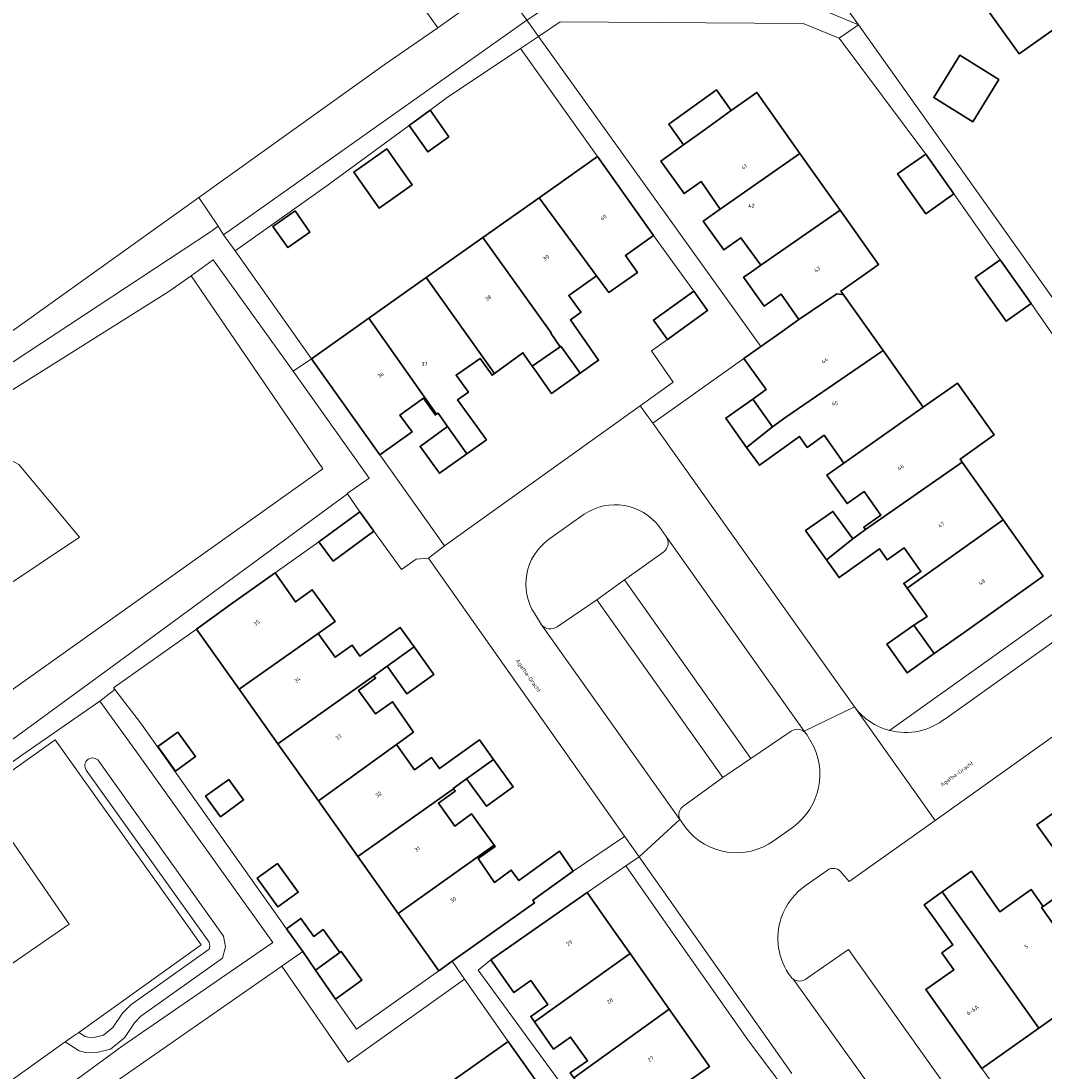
# Model space of a CAD drawing. Header units: metres. Extents: x 197700 to 204338, y 317132 to 325229.
# Tile 146 of 256: x 200096 to 200190, y 317986 to 318082. Entities that reach past the tile are written whole.
import ezdxf
from ezdxf.enums import TextEntityAlignment as Align

# ---------------------------------------------------------------- set-up
doc = ezdxf.new("R2010")
doc.units = ezdxf.units.M
for name, color, linetype, lineweight in [('B-WE-GR-BEPLANTING_CULTUUR_BOSPLANTSOEN-GV', 90, 'Continuous', 18), ('B-WE-GR-BEPLANTING_CULTUUR_HEESTERS-GV', 90, 'Continuous', 18), ('B-WE-GR-BEPLANTING_CULTUUR_VASTE PLANTENVAK-GV', 90, 'Continuous', 18), ('B-WE-IE-TERREINAFSCHEIDING_KUNSTMATIG_HEKWERK-G', 20, 'IE-TERREINAFSCHEIDING-KUNSTMATIG', 18), ('B-WE-IE-TERREINAFSCHEIDING_KUNSTMATIG_MUUR-G', 90, 'IE-TERREINAFSCHEIDING-KUNSTMATIG-DICHT', 18), ('B-WE-OG-BEBOUWING-GV', 7, 'Continuous', 35), ('B-WE-OG-BEBOUWING-T18', 10, 'Continuous', 18), ('B-WE-OG-TERREIN_CULTUURSCHEIDING-GV', 7, 'Continuous', 18), ('B-WE-OG-TERREIN_ERF-GV', 7, 'Continuous', 18), ('B-WE-OG-TERREIN_ONBEGROEID-GV', 7, 'Continuous', 18), ('B-WE-OG-TOPOGRAFIE-T18', 10, 'Continuous', 18), ('B-WE-OG-WATER_GREPPEL-GV', 160, 'Continuous', 18), ('B-WE-VH-ONVERHARD-GV', 252, 'Continuous', 18), ('B-WE-VH-VERHARDING_BETONSTRAATSTEEN-GV', 252, 'Continuous', 18), ('B-WE-VH-VERHARDING_OPEN-GV', 252, 'Continuous', 18), ('B-WE-VH-VERHARDING_TEGEL-GV', 252, 'Continuous', 18)]:
    doc.layers.add(name, color=color, linetype=linetype, lineweight=lineweight)
doc.styles.add('NLCS-ISO-M200-T18', font='NLCS-ISO.ttf', dxfattribs={"height": 0.36})
doc.linetypes.add('IE-TERREINAFSCHEIDING-KUNSTMATIG', pattern='A,4,[82,NLCS.SHX,S=0.75,R=90,X=0,Y=0],4,-2', length=10)
doc.linetypes.add('IE-TERREINAFSCHEIDING-KUNSTMATIG-DICHT', pattern='A,8,-1,[82,NLCS.SHX,S=0.75,R=90,X=0,Y=0],-1', length=10)

msp = doc.modelspace()

# ---------------------------------------------------------------- linework, layer by layer
at = {"layer": 'B-WE-GR-BEPLANTING_CULTUUR_BOSPLANTSOEN-GV'}
msp.add_lwpolyline([(200121.083, 318049.905), (200113.798, 318060.074), (200111.762, 318058.615), (200123.805, 318040.997), (200074.022, 318005.612), (200076.227, 318002.523), (200094.715, 318015.721), (200105.219, 318023.432), (200126.046, 318038.689), (200126.01, 318038.741), (200128.039, 318040.119)], close=True, dxfattribs=at)
at = {"layer": 'B-WE-GR-BEPLANTING_CULTUUR_HEESTERS-GV'}
for points in [[(200074.509, 318077.993), (200074.906, 318078.269), (200060.555, 318099.992), (200060.482, 318100.103), (200059.433, 318099.68), (200059.496, 318099.584), (200071.46, 318081.434), (200091.513, 318051.088), (200092.219, 318050.723), (200093.065, 318050.541), (200093.87, 318050.492), (200094.514, 318050.527), (200094.967, 318050.568), (200095.521, 318050.751), (200113.639, 318062.691), (200114.244, 318063.145), (200112.468, 318065.748), (200092.553, 318051.504)], [(200162.885, 318014.519), (200151.334, 318030.84), (200148.829, 318029.029), (200160.339, 318012.795)]]:
    msp.add_lwpolyline(points, close=True, dxfattribs=at)
for points in [[(200166.637, 317985.769), (200152.68, 318005.554), (200151.475, 318004.725), (200155.322, 317999.189), (200162.609, 317988.835)], [(200162.609, 317988.835), (200167.751, 317981.964)]]:
    msp.add_lwpolyline(points, dxfattribs=at)
at = {"layer": 'B-WE-GR-BEPLANTING_CULTUUR_VASTE PLANTENVAK-GV'}
for points in [[(200154.52, 318035.704, 0.400802), (200147.677, 318036.829)], [(200144.399, 318034.516, 0.39683), (200143.148, 318027.74)], [(200154.936, 318033.416, 0.401326), (200155.149, 318034.811)], [(200143.783, 318026.732, 0.403927), (200145.187, 318026.561)], [(200167.91, 318016.826, 0.378791), (200166.577, 318017.041)], [(200166.782, 318008.298, 0.383235), (200168.37, 318016.095)], [(200156.777, 318010.198, 0.421014), (200156.452, 318008.904)], [(200156.93, 318008.231, 0.40738), (200165.001, 318007.035)]]:
    msp.add_lwpolyline(points, format="xyb", dxfattribs=at)
for points in [[(200147.677, 318036.829), (200144.399, 318034.516)], [(200155.149, 318034.811), (200154.52, 318035.704)], [(200145.187, 318026.561), (200148.829, 318029.029), (200151.334, 318030.84), (200154.936, 318033.416)], [(200143.148, 318027.74), (200143.783, 318026.732)], [(200166.577, 318017.041), (200162.885, 318014.519), (200160.339, 318012.795), (200156.777, 318010.198)], [(200168.37, 318016.095), (200167.988, 318016.716), (200167.91, 318016.826)], [(200156.452, 318008.904), (200156.525, 318008.801), (200156.93, 318008.231)], [(200165.001, 318007.035), (200166.782, 318008.298)]]:
    msp.add_lwpolyline(points, dxfattribs=at)
at = {"layer": 'B-WE-IE-TERREINAFSCHEIDING_KUNSTMATIG_HEKWERK-G'}
for points in [[(200119.258, 318102.288), (200134.289, 318081.242)], [(200134.289, 318081.242), (200139.98, 318085.335)], [(200134.289, 318081.242), (200129.415, 318077.869)], [(200145.459, 318081.787), (200143.493, 318080.472)], [(200167.664, 318081.662), (200145.459, 318081.787)], [(200141.846, 318079.371), (200143.493, 318080.472)], [(200129.415, 318077.869), (200112.468, 318065.748)], [(200112.468, 318065.748), (200092.553, 318051.504)], [(200111.762, 318058.615), (200123.805, 318040.997)], [(200123.805, 318040.997), (200074.022, 318005.612)], [(200099.361, 318016.239), (200112.686, 317997.509)], [(200112.686, 317997.509), (200101.505, 317989.524)], [(200100.89, 317989.085), (200100.274, 317988.645)], [(200101.505, 317989.524), (200100.89, 317989.085)], [(200100.274, 317988.645), (200080.821, 317974.753)]]:
    msp.add_lwpolyline(points, dxfattribs=at)
at = {"layer": 'B-WE-IE-TERREINAFSCHEIDING_KUNSTMATIG_MUUR-G'}
msp.add_lwpolyline([(200183.975, 317986.221), (200186.317, 317982.936)], dxfattribs=at)
at = {"layer": 'B-WE-OG-BEBOUWING-GV'}
for points in [[(200192.277, 318082.353), (200196.356, 318085.245), (200188.272, 318096.644), (200184.193, 318093.752), (200179.253, 318090.25), (200179.331, 318090.141), (200182.254, 318086.057), (200187.386, 318078.885)], [(200185.546, 318076.547), (200181.981, 318078.752), (200179.586, 318074.878), (200183.151, 318072.673)], [(200158.733, 318071.997), (200161.096, 318073.691), (200159.742, 318075.581), (200155.392, 318072.463), (200156.747, 318070.573)], [(200167.374, 318069.783), (200163.423, 318075.359), (200161.096, 318073.691), (200158.733, 318071.997), (200156.747, 318070.573), (200154.669, 318069.084), (200156.791, 318066.123), (200158.335, 318067.23), (200160.093, 318064.697)], [(200135.317, 318071.294), (200133.59, 318073.744), (200131.682, 318072.341), (200133.383, 318069.927)], [(200129.637, 318070.199), (200126.629, 318068.073), (200128.947, 318064.793), (200131.955, 318066.919)], [(200171.042, 318064.607), (200167.374, 318069.783), (200160.093, 318064.697), (200158.538, 318063.611), (200160.418, 318060.973), (200160.937, 318061.343), (200161.965, 318062.075), (200163.787, 318059.567)], [(200178.857, 318069.729), (200176.283, 318067.911), (200178.852, 318064.276), (200181.425, 318066.094)], [(200144.799, 318066.613), (200143.568, 318065.743), (200148.799, 318058.611), (200149.735, 318057.335), (200149.928, 318057.072), (200152.527, 318058.902), (200151.433, 318060.456), (200154.011, 318062.304), (200148.871, 318069.515)], [(200145.467, 318052.133), (200145.533, 318052.179), (200147.299, 318049.717), (200148.987, 318050.9), (200146.408, 318054.575), (200147.379, 318055.285), (200147.223, 318055.498), (200146.258, 318056.819), (200148.799, 318058.611), (200143.568, 318065.743), (200138.415, 318062.101), (200144.659, 318053.398), (200144.606, 318053.361)], [(200121.261, 318064.53), (200119.246, 318063.106), (200120.605, 318061.183), (200122.62, 318062.607)], [(200167.278, 318054.604), (200170.739, 318056.971), (200171.189, 318056.897), (200171.284, 318056.964), (200171.113, 318057.206), (200173.87, 318059.16), (200174.557, 318059.647), (200171.042, 318064.607), (200163.787, 318059.567), (200162.722, 318058.827), (200162.217, 318058.476), (200164.092, 318055.841), (200165.64, 318056.942)], [(200138.415, 318062.101), (200133.248, 318058.45), (200139.488, 318049.689), (200142.068, 318051.583), (200142.928, 318050.354), (200145.467, 318052.133), (200144.606, 318053.361), (200144.659, 318053.398)], [(200185.658, 318060.056), (200183.379, 318058.446), (200186.193, 318054.464), (200188.472, 318056.074)], [(200135.199, 318044.84), (200136.958, 318042.361), (200138.735, 318043.622), (200136.111, 318047.271), (200137.096, 318047.991), (200135.976, 318049.525), (200138.168, 318051.048), (200139.263, 318049.524), (200139.488, 318049.689), (200133.248, 318058.45), (200128.005, 318054.744), (200134.193, 318045.965), (200134.326, 318046.06)], [(200155.268, 318052.799), (200158.941, 318055.446), (200157.672, 318057.207), (200153.999, 318054.559)], [(200166.083, 318045.69), (200174.957, 318051.785), (200171.284, 318056.964), (200171.189, 318056.897), (200170.739, 318056.971), (200167.278, 318054.604), (200165.733, 318053.514), (200163.811, 318052.158), (200162.256, 318051.06), (200164.284, 318048.223), (200163.068, 318047.354), (200164.859, 318044.824)], [(200128.997, 318042.265), (200131.945, 318044.353), (200130.838, 318045.897), (200132.983, 318047.435), (200134.09, 318045.891), (200134.193, 318045.965), (200128.005, 318054.744), (200126.839, 318053.92), (200122.766, 318051.021)], [(200147.299, 318049.717), (200145.533, 318052.179), (200145.467, 318052.133), (200142.928, 318050.354), (200143.19, 318049.979), (200144.667, 318047.872)], [(200164.859, 318044.824), (200162.498, 318042.941), (200163.664, 318041.311), (200167.332, 318043.935), (200168.042, 318042.943), (200169.587, 318044.049), (200171.387, 318041.486), (200178.632, 318046.601), (200174.957, 318051.785), (200166.083, 318045.69)], [(200173.359, 318035.428), (200182.182, 318041.595), (200181.986, 318041.871), (200185.097, 318044.078), (200181.743, 318048.808), (200178.632, 318046.601), (200171.387, 318041.486), (200169.837, 318040.392), (200171.686, 318037.802), (200173.232, 318038.906), (200174.741, 318036.758), (200173.194, 318035.654)], [(200162.498, 318042.941), (200164.859, 318044.824), (200163.068, 318047.354), (200160.593, 318045.603)], [(200136.958, 318042.361), (200135.199, 318044.84), (200132.68, 318043.034), (200134.443, 318040.576)], [(200172.184, 318034.577), (200169.795, 318032.67), (200170.943, 318031.053), (200174.621, 318033.663), (200175.327, 318032.669), (200176.877, 318033.768), (200178.41, 318031.607), (200176.855, 318030.518), (200177.167, 318030.077), (200185.919, 318036.324), (200182.182, 318041.595), (200173.359, 318035.428)], [(200128.471, 318035.285), (200127.187, 318037.047), (200123.447, 318034.322), (200124.73, 318032.56)], [(200169.795, 318032.67), (200172.184, 318034.577), (200170.382, 318037.095), (200167.886, 318035.36)], [(200185.919, 318036.324), (200177.167, 318030.077), (200178.98, 318027.513), (200177.765, 318026.719), (200179.619, 318024.108), (200182.36, 318026.044), (200189.577, 318031.187)], [(200112.275, 318026.356), (200116.172, 318020.854), (200123.376, 318025.932), (200124.919, 318027.039), (200122.839, 318029.939), (200121.296, 318028.832), (200119.438, 318031.492), (200115.375, 318028.579)], [(200129.665, 318022.962), (200132.13, 318024.723), (200130.851, 318026.507), (200127.186, 318023.879), (200126.464, 318024.886), (200124.92, 318023.779), (200123.376, 318025.932), (200116.172, 318020.854), (200119.701, 318015.872), (200128.446, 318022.088)], [(200179.619, 318024.108), (200177.765, 318026.719), (200175.294, 318024.964), (200177.149, 318022.353)], [(200129.665, 318022.962), (200131.471, 318020.443), (200133.933, 318022.209), (200132.13, 318024.723)], [(200132.085, 318016.922), (200130.169, 318019.719), (200128.625, 318018.612), (200127.07, 318020.745), (200128.615, 318021.853), (200128.446, 318022.088), (200119.701, 318015.872), (200123.397, 318010.653), (200130.54, 318015.807)], [(200110.55, 318016.936), (200108.724, 318015.612), (200110.336, 318013.386), (200112.163, 318014.709)], [(200135.733, 318011.769), (200135.716, 318011.792), (200136.93, 318012.674), (200139.4, 318014.441), (200138.119, 318016.232), (200134.451, 318013.608), (200133.73, 318014.616), (200132.184, 318013.511), (200130.54, 318015.807), (200123.397, 318010.653), (200126.987, 318005.585)], [(200139.4, 318014.441), (200136.93, 318012.674), (200138.751, 318010.165), (200141.192, 318011.937)], [(200115.219, 318012.617), (200113.096, 318011.079), (200114.447, 318009.215), (200116.57, 318010.753)], [(200130.672, 318000.383), (200139.447, 318006.611), (200137.39, 318009.468), (200135.848, 318008.358), (200134.349, 318010.441), (200135.887, 318011.558), (200135.733, 318011.769), (200126.987, 318005.585), (200128.918, 318002.858)], [(200189.577, 318001.022), (200189.441, 318000.926), (200194.552, 317993.713), (200199.493, 317997.213), (200193.393, 318006.087), (200192.519, 318007.303), (200190.675, 318009.67), (200188.99, 318008.468), (200191.607, 318004.807), (200190.596, 318004.104), (200191.679, 318002.543)], [(200146.65, 318004.23), (200145.407, 318006.056), (200141.711, 318003.387), (200141.001, 318004.345), (200139.474, 318003.215), (200137.987, 318005.387), (200139.529, 318006.497), (200139.447, 318006.611), (200130.672, 318000.383), (200131.492, 317999.225), (200134.387, 317995.149), (200135.602, 317996.012), (200143.141, 318001.366), (200142.986, 318001.591)], [(200119.659, 318004.936), (200117.81, 318003.596), (200119.705, 318000.979), (200121.555, 318002.32)], [(200194.552, 317993.713), (200189.441, 318000.926), (200189.577, 318001.022), (200188.476, 318002.571), (200185.608, 318000.533), (200183.026, 318004.242), (200180.364, 318002.348), (200189.178, 317989.906)], [(200143.121, 317990.488), (200151.862, 317996.722), (200150.355, 317998.862), (200147.942, 318002.293), (200139.146, 317996.146), (200141.246, 317993.153), (200142.801, 317994.244), (200144.336, 317992.063), (200142.781, 317990.972)], [(200183.975, 317986.221), (200189.178, 317989.906), (200180.364, 318002.348), (200178.724, 318001.181), (200179.564, 318000), (200181.343, 317997.503), (200180.334, 317996.79), (200181.43, 317995.238), (200178.852, 317993.434)], [(200125.352, 317996.827), (200123.844, 317998.908), (200122.988, 317998.288), (200121.794, 317999.935), (200120.49, 317998.985), (200121.971, 317996.899), (200123.136, 317995.213)], [(200123.136, 317995.213), (200124.971, 317992.558), (200127.367, 317994.301), (200125.474, 317996.915), (200125.352, 317996.827)], [(200151.862, 317996.722), (200143.121, 317990.488), (200144.866, 317988.003), (200146.421, 317989.094), (200147.955, 317986.913), (200146.4, 317985.822), (200146.713, 317985.376), (200155.442, 317991.636)], [(200146.713, 317985.376), (200148.494, 317982.838), (200150.049, 317983.93), (200151.883, 317981.361), (200152.605, 317981.864), (200155.155, 317978.205), (200158.092, 317980.252), (200155.542, 317983.911), (200159.123, 317986.407), (200155.442, 317991.636)], [(200149.58, 317976.198), (200140.727, 317988.694), (200135.319, 317984.862), (200141.481, 317976.076), (200144.18, 317977.98), (200145.852, 317975.587), (200145.982, 317975.657), (200146.957, 317974.324)]]:
    msp.add_lwpolyline(points, close=True, dxfattribs=at)
at = {"layer": 'B-WE-OG-TERREIN_CULTUURSCHEIDING-GV'}
for points in [[(200057.205, 318098.701), (200057.162, 318098.765), (200056.27, 318098.406), (200056.305, 318098.354), (200068.5, 318080.18), (200069.788, 318078.28), (200062.936, 318073.463), (200047.831, 318095.513), (200047.659, 318095.879), (200046.776, 318096.457), (200028.657, 318089.155), (200018.481, 318085.082), (200018.568, 318084.953), (200031.221, 318066.294), (200058.769, 318026.32), (200061.776, 318021.871), (200061.734, 318021.842), (200074.022, 318005.612), (200123.805, 318040.997), (200111.762, 318058.615), (200109.733, 318057.162), (200092.32, 318046.245), (200075.82, 318070.688), (200069.114, 318080.701)], [(200172.712, 318081.529), (200168.923, 318086.881), (200167.397, 318085.871), (200169.277, 318082.955)], [(200139.98, 318085.335), (200134.289, 318081.242), (200129.415, 318077.869), (200112.468, 318065.748), (200114.244, 318063.145), (200114.739, 318062.364), (200142.431, 318081.942)], [(200085.263, 318037.419), (200090.353, 318040.657), (200094.113, 318042.399), (200096.038, 318041.384), (200101.57, 318034.755), (200090.594, 318027.415), (200089.675, 318027.309), (200085.003, 318036.956)], [(200070.519, 317976.897), (200071.713, 317975.094), (200074.96, 317972.073), (200077.642, 317967.907), (200105.488, 317988.271), (200119.244, 317997.736), (200106.772, 318015.131), (200103.448, 318019.773), (200096.404, 318014.892), (200067.216, 317994.075), (200063.71, 317986.311), (200068.601, 317979.793)], [(200112.686, 317997.509), (200099.361, 318016.239), (200092.423, 318011.302), (200100.63, 317999.417), (200082.714, 317987.045), (200074.681, 317998.678), (200067.791, 317993.776), (200080.821, 317974.753), (200100.274, 317988.645), (200100.89, 317989.085), (200101.505, 317989.524)], [(200092.423, 318011.302), (200074.681, 317998.678), (200082.714, 317987.045), (200100.63, 317999.417)]]:
    msp.add_lwpolyline(points, close=True, dxfattribs=at)
for points in [[(200103.339, 318014.293), (200114.743, 317998.31), (200114.92, 317997.327), (200114.64, 317996.284), (200107.18, 317990.989), (200106.607, 317990.384), (200105.674, 317989.022), (200104.415, 317987.982), (200103.026, 317987.652), (200102.126, 317987.684), (200101.537, 317987.848), (200100.274, 317988.645), (200080.821, 317974.753), (200067.791, 317993.776), (200074.681, 317998.678), (200092.423, 318011.302), (200099.361, 318016.239), (200112.686, 317997.509), (200101.505, 317989.524)], [(200101.505, 317989.524), (200102.111, 317989.142), (200102.342, 317989.078), (200102.888, 317989.058), (200103.775, 317989.268), (200104.63, 317989.976), (200105.515, 317991.266), (200106.258, 317992.051), (200113.418, 317997.134), (200113.486, 317997.387), (200113.421, 317997.754), (200102.199, 318013.479)]]:
    msp.add_lwpolyline(points, dxfattribs=at)
msp.add_lwpolyline([(200102.199, 318013.479, -0.998838), (200103.339, 318014.293)], format="xyb", dxfattribs=at)
at = {"layer": 'B-WE-OG-TERREIN_ERF-GV'}
for points in [[(200074.906, 318078.269), (200074.509, 318077.993), (200092.553, 318051.504), (200112.468, 318065.748), (200129.415, 318077.869), (200134.289, 318081.242), (200119.258, 318102.288), (200119.257, 318102.289), (200115.893, 318106.944), (200115.084, 318106.352), (200111.062, 318103.407), (200102.503, 318115.35), (200096.447, 318123.388), (200096.332, 318123.54), (200067.306, 318102.85), (200060.482, 318100.103), (200060.555, 318099.992)], [(200184.193, 318093.752), (200188.272, 318096.644), (200196.356, 318085.245), (200192.277, 318082.353), (200187.386, 318078.885), (200182.254, 318086.057), (200179.331, 318090.141), (200179.253, 318090.25)], [(200133.248, 318058.45), (200138.415, 318062.101), (200143.568, 318065.743), (200144.799, 318066.613), (200148.871, 318069.515), (200141.846, 318079.371), (200136.44, 318075.755), (200135.188, 318074.918), (200133.59, 318073.744), (200135.317, 318071.294), (200133.383, 318069.927), (200131.682, 318072.341), (200124.284, 318066.904), (200119.867, 318063.772), (200115.786, 318060.884), (200122.766, 318051.021), (200126.839, 318053.92), (200128.005, 318054.744)], [(200185.546, 318076.547), (200183.151, 318072.673), (200179.586, 318074.878), (200181.981, 318078.752)], [(200129.637, 318070.199), (200131.955, 318066.919), (200128.947, 318064.793), (200126.629, 318068.073)], [(200121.261, 318064.53), (200122.62, 318062.607), (200120.605, 318061.183), (200119.246, 318063.106)], [(200135.199, 318044.84), (200134.326, 318046.06), (200134.193, 318045.965), (200134.09, 318045.891), (200132.983, 318047.435), (200130.838, 318045.897), (200131.945, 318044.353), (200128.997, 318042.265), (200134.915, 318033.951), (200152.793, 318046.744), (200155.778, 318048.91), (200153.828, 318051.754), (200155.268, 318052.799), (200153.999, 318054.559), (200157.672, 318057.207), (200154.011, 318062.304), (200151.433, 318060.456), (200152.527, 318058.902), (200149.928, 318057.072), (200149.735, 318057.335), (200148.799, 318058.611), (200146.258, 318056.819), (200147.223, 318055.498), (200147.379, 318055.285), (200146.408, 318054.575), (200148.987, 318050.9), (200147.299, 318049.717), (200144.667, 318047.872), (200143.19, 318049.979), (200142.928, 318050.354), (200142.068, 318051.583), (200139.488, 318049.689), (200139.263, 318049.524), (200138.168, 318051.048), (200135.976, 318049.525), (200137.096, 318047.991), (200136.111, 318047.271), (200138.735, 318043.622), (200136.958, 318042.361), (200134.443, 318040.576), (200132.68, 318043.034)], [(200136.93, 318012.674), (200135.716, 318011.792), (200135.733, 318011.769), (200135.887, 318011.558), (200134.349, 318010.441), (200135.848, 318008.358), (200137.39, 318009.468), (200139.447, 318006.611), (200139.529, 318006.497), (200137.987, 318005.387), (200139.474, 318003.215), (200141.001, 318004.345), (200141.711, 318003.387), (200145.407, 318006.056), (200146.65, 318004.23), (200151.242, 318007.356), (200151.355, 318007.433), (200133.448, 318032.819), (200132.33, 318032.733), (200130.988, 318031.777), (200130.22, 318032.847), (200128.471, 318035.285), (200124.73, 318032.56), (200123.447, 318034.322), (200119.438, 318031.492), (200121.296, 318028.832), (200122.839, 318029.939), (200124.919, 318027.039), (200123.376, 318025.932), (200124.92, 318023.779), (200126.464, 318024.886), (200127.186, 318023.879), (200130.851, 318026.507), (200132.13, 318024.723), (200133.933, 318022.209), (200131.471, 318020.443), (200129.665, 318022.962), (200128.446, 318022.088), (200128.615, 318021.853), (200127.07, 318020.745), (200128.625, 318018.612), (200130.169, 318019.719), (200132.085, 318016.922), (200130.54, 318015.807), (200132.184, 318013.511), (200133.73, 318014.616), (200134.451, 318013.608), (200138.119, 318016.232), (200139.4, 318014.441), (200141.192, 318011.937), (200138.751, 318010.165)], [(200126.987, 318005.585), (200123.397, 318010.653), (200119.701, 318015.872), (200116.172, 318020.854), (200112.275, 318026.356), (200104.689, 318020.976), (200104.81, 318020.818), (200107.141, 318017.779), (200120.49, 317998.985), (200121.794, 317999.935), (200122.988, 317998.288), (200123.844, 317998.908), (200125.352, 317996.827), (200125.474, 317996.915), (200127.367, 317994.301), (200124.971, 317992.558), (200126.87, 317989.81), (200134.387, 317995.149), (200131.492, 317999.225), (200130.672, 318000.383), (200128.918, 318002.858)], [(200110.55, 318016.936), (200112.163, 318014.709), (200110.336, 318013.386), (200108.724, 318015.612)], [(200115.219, 318012.617), (200116.57, 318010.753), (200114.447, 318009.215), (200113.096, 318011.079)], [(200119.659, 318004.936), (200121.555, 318002.32), (200119.705, 318000.979), (200117.81, 318003.596)], [(200123.137, 317979.831), (200128.59, 317983.689), (200130.377, 317981.36), (200135.319, 317984.862), (200140.727, 317988.694), (200138.965, 317991.21), (200136.749, 317994.374), (200126.103, 317986.812), (200120.053, 317995.566), (200104.642, 317984.857), (200113.022, 317972.667), (200116.794, 317975.343), (200118.038, 317976.223)]]:
    msp.add_lwpolyline(points, close=True, dxfattribs=at)
for points in [[(200119.258, 318102.288), (200134.289, 318081.242), (200139.98, 318085.335)], [(200168.923, 318086.881), (200172.712, 318081.529), (200204.064, 318037.422), (200222.901, 318050.841), (200224.264, 318052.81), (200224.007, 318055.635), (200218.91, 318062.948), (200213.975, 318070.371), (200213.764, 318070.25), (200205.977, 318081.563), (200198.102, 318092.814)], [(200191.638, 318051.522), (200188.472, 318056.074), (200186.193, 318054.464), (200183.379, 318058.446), (200185.658, 318060.056), (200181.425, 318066.094), (200178.852, 318064.276), (200176.283, 318067.911), (200178.857, 318069.729), (200170.962, 318080.307), (200167.664, 318081.662), (200145.459, 318081.787), (200143.493, 318080.472), (200163.811, 318052.158), (200165.733, 318053.514), (200167.278, 318054.604), (200165.64, 318056.942), (200164.092, 318055.841), (200162.217, 318058.476), (200162.722, 318058.827), (200163.787, 318059.567), (200161.965, 318062.075), (200160.937, 318061.343), (200160.418, 318060.973), (200158.538, 318063.611), (200160.093, 318064.697), (200158.335, 318067.23), (200156.791, 318066.123), (200154.669, 318069.084), (200156.747, 318070.573), (200155.392, 318072.463), (200159.742, 318075.581), (200161.096, 318073.691), (200163.423, 318075.359), (200167.374, 318069.783)], [(200167.374, 318069.783), (200171.042, 318064.607), (200174.557, 318059.647), (200173.87, 318059.16), (200171.113, 318057.206), (200171.284, 318056.964), (200174.957, 318051.785), (200178.632, 318046.601), (200181.743, 318048.808), (200185.097, 318044.078), (200181.986, 318041.871), (200182.182, 318041.595), (200185.919, 318036.324), (200189.577, 318031.187), (200182.36, 318026.044), (200179.619, 318024.108), (200177.149, 318022.353), (200175.294, 318024.964), (200177.765, 318026.719), (200178.98, 318027.513), (200177.167, 318030.077), (200176.855, 318030.518), (200178.41, 318031.607), (200176.877, 318033.768), (200175.327, 318032.669), (200174.621, 318033.663), (200170.943, 318031.053), (200169.795, 318032.67), (200167.886, 318035.36), (200170.382, 318037.095), (200172.184, 318034.577), (200173.359, 318035.428), (200173.194, 318035.654), (200174.741, 318036.758), (200173.232, 318038.906), (200171.686, 318037.802), (200169.837, 318040.392), (200171.387, 318041.486), (200169.587, 318044.049), (200168.042, 318042.943), (200167.332, 318043.935), (200163.664, 318041.311), (200162.498, 318042.941), (200160.593, 318045.603), (200163.068, 318047.354), (200164.284, 318048.223), (200162.256, 318051.06), (200153.943, 318045.16), (200172.346, 318019.243)], [(200175.541, 318017.102), (200202.371, 318036.216)], [(200167.924, 317994.42), (200171.805, 317997.09), (200182.749, 317981.679), (200188.605, 317973.288), (200192.957, 317967.291), (200201.017, 317973.229), (200205.006, 317976.168), (200204.514, 317976.813), (200225.92, 317993.069), (200222.101, 317999.125), (200215.536, 318008.578), (200215.611, 318008.836), (200209.722, 318020.168), (200204.948, 318026.756)], [(200204.948, 318026.756), (200203.075, 318025.505), (200179.722, 318008.883), (200171.875, 318003.297), (200171.229, 318004.037)], [(200191.607, 318004.807), (200188.99, 318008.468), (200190.675, 318009.67)], [(200167.751, 317981.964), (200162.609, 317988.835), (200155.322, 317999.189), (200151.475, 318004.725), (200147.942, 318002.293), (200150.355, 317998.862), (200151.862, 317996.722), (200155.442, 317991.636), (200159.123, 317986.407), (200155.542, 317983.911)], [(200169.841, 318004.316), (200167.943, 318002.967)], [(200194.552, 317993.713), (200189.178, 317989.906), (200183.975, 317986.221), (200178.852, 317993.434), (200181.43, 317995.238), (200180.334, 317996.79), (200181.343, 317997.503), (200179.564, 318000), (200178.724, 318001.181), (200180.364, 318002.348), (200183.026, 318004.242), (200185.608, 318000.533), (200188.476, 318002.571), (200189.577, 318001.022), (200191.679, 318002.543)], [(200146.4, 317985.822), (200147.955, 317986.913), (200146.421, 317989.094), (200144.866, 317988.003), (200143.121, 317990.488), (200142.781, 317990.972), (200144.336, 317992.063), (200142.801, 317994.244), (200141.246, 317993.153), (200139.146, 317996.146), (200137.994, 317995.213), (200152.183, 317975.797)]]:
    msp.add_lwpolyline(points, dxfattribs=at)
for points in [[(200172.346, 318019.243, 0.169827), (200175.541, 318017.102)], [(200171.229, 318004.037, 0.428452), (200169.841, 318004.316)], [(200167.943, 318002.967, 0.16431), (200165.669, 318000)], [(200165.669, 318000, 0.246825), (200166.504, 317994.64)], [(200166.504, 317994.64, 0.109143), (200166.791, 317994.359)], [(200166.791, 317994.359, 0.259402), (200167.736, 317994.302)], [(200167.736, 317994.302, 0.060163), (200167.924, 317994.42)]]:
    msp.add_lwpolyline(points, format="xyb", dxfattribs=at)
at = {"layer": 'B-WE-OG-TERREIN_ONBEGROEID-GV'}
msp.add_lwpolyline([(200090.353, 318040.657), (200085.263, 318037.419), (200085.003, 318036.956), (200089.675, 318027.309), (200090.594, 318027.415), (200101.57, 318034.755), (200096.038, 318041.384), (200094.113, 318042.399)], close=True, dxfattribs=at)
at = {"layer": 'B-WE-OG-WATER_GREPPEL-GV'}
msp.add_lwpolyline([(200102.199, 318013.479), (200113.421, 317997.754), (200113.486, 317997.387), (200113.418, 317997.134), (200106.258, 317992.051), (200105.515, 317991.266), (200104.63, 317989.976), (200103.775, 317989.268), (200102.888, 317989.058), (200102.342, 317989.078), (200102.111, 317989.142), (200101.505, 317989.524), (200100.89, 317989.085), (200100.274, 317988.645), (200101.537, 317987.848), (200102.126, 317987.684), (200103.026, 317987.652), (200104.415, 317987.982), (200105.674, 317989.022), (200106.607, 317990.384), (200107.18, 317990.989), (200114.64, 317996.284), (200114.92, 317997.327), (200114.743, 317998.31), (200103.339, 318014.293)], dxfattribs=at)
msp.add_lwpolyline([(200103.339, 318014.293, 0.998838), (200102.199, 318013.479)], format="xyb", dxfattribs=at)
at = {"layer": 'B-WE-VH-ONVERHARD-GV'}
for points in [[(200167.664, 318081.662), (200170.962, 318080.307), (200172.712, 318081.529), (200169.277, 318082.955), (200167.397, 318085.871), (200166.195, 318085.083), (200166.449, 318084.697), (200167.248, 318083.477), (200144.913, 318083.603), (200142.431, 318081.942), (200143.493, 318080.472), (200145.459, 318081.787)], [(200141.846, 318079.371), (200143.493, 318080.472), (200142.431, 318081.942), (200114.739, 318062.364), (200115.786, 318060.884), (200119.867, 318063.772), (200124.284, 318066.904), (200131.682, 318072.341), (200133.59, 318073.744), (200135.188, 318074.918), (200136.44, 318075.755)]]:
    msp.add_lwpolyline(points, close=True, dxfattribs=at)
at = {"layer": 'B-WE-VH-VERHARDING_BETONSTRAATSTEEN-GV'}
msp.add_lwpolyline([(200134.915, 318033.951), (200128.997, 318042.265), (200122.766, 318051.021), (200121.083, 318049.905), (200128.039, 318040.119), (200126.01, 318038.741), (200126.046, 318038.689), (200127.187, 318037.047), (200128.471, 318035.285), (200130.22, 318032.847), (200130.988, 318031.777), (200132.33, 318032.733), (200133.448, 318032.819)], close=True, dxfattribs=at)
for points in [[(200224.266, 318049.247), (200180.677, 318018.196)], [(200154.52, 318035.704), (200155.149, 318034.811), (200167.764, 318017.032), (200172.346, 318019.243), (200153.943, 318045.16), (200152.793, 318046.744), (200134.915, 318033.951), (200133.448, 318032.819), (200151.355, 318007.433), (200152.679, 318005.556), (200156.409, 318008.964), (200143.783, 318026.732), (200143.148, 318027.74)], [(200144.399, 318034.516), (200147.677, 318036.829)], [(200167.91, 318016.826), (200167.764, 318017.032), (200155.149, 318034.811)], [(200154.936, 318033.416), (200151.334, 318030.84)], [(200151.334, 318030.84), (200162.885, 318014.519), (200166.577, 318017.041)], [(200160.339, 318012.795), (200148.829, 318029.029), (200145.187, 318026.561)], [(200143.783, 318026.732), (200156.409, 318008.964), (200156.452, 318008.904)], [(200172.346, 318019.243), (200179.722, 318008.883), (200203.075, 318025.505), (200202.573, 318026.311)], [(200171.229, 318004.037), (200171.875, 318003.297), (200179.722, 318008.883), (200172.346, 318019.243), (200167.764, 318017.032), (200167.91, 318016.826), (200167.988, 318016.716), (200168.37, 318016.095)], [(200156.777, 318010.198), (200160.339, 318012.795)], [(200156.93, 318008.231), (200156.525, 318008.801), (200156.452, 318008.904), (200156.409, 318008.964), (200152.679, 318005.556), (200152.68, 318005.554), (200166.637, 317985.769)], [(200166.782, 318008.298), (200165.001, 318007.035)], [(200167.943, 318002.967), (200169.841, 318004.316)], [(200178.195, 317978.426), (200182.749, 317981.679), (200171.805, 317997.09), (200167.924, 317994.42)], [(200161.804, 317976.17), (200162.071, 317975.793), (200166.242, 317969.889), (200178.195, 317978.426), (200166.791, 317994.359)], [(200166.791, 317994.359), (200178.195, 317978.426)]]:
    msp.add_lwpolyline(points, dxfattribs=at)
for points in [[(200147.677, 318036.829, -0.400802), (200154.52, 318035.704)], [(200143.148, 318027.74, -0.39683), (200144.399, 318034.516)], [(200155.149, 318034.811, -0.401326), (200154.936, 318033.416)], [(200145.187, 318026.561, -0.403927), (200143.783, 318026.732)], [(200175.541, 318017.102, -0.169827), (200172.346, 318019.243)], [(200180.677, 318018.196, -0.237092), (200175.541, 318017.102)], [(200166.577, 318017.041, -0.378791), (200167.91, 318016.826)], [(200168.37, 318016.095, -0.383235), (200166.782, 318008.298)], [(200156.452, 318008.904, -0.421014), (200156.777, 318010.198)], [(200165.001, 318007.035, -0.40738), (200156.93, 318008.231)], [(200169.841, 318004.316, -0.428452), (200171.229, 318004.037)], [(200165.669, 318000, -0.16431), (200167.943, 318002.967)], [(200166.504, 317994.64, -0.246825), (200165.669, 318000)], [(200166.791, 317994.359, -0.109143), (200166.504, 317994.64)], [(200167.736, 317994.302, -0.259402), (200166.791, 317994.359)], [(200167.924, 317994.42, -0.060163), (200167.736, 317994.302)]]:
    msp.add_lwpolyline(points, format="xyb", dxfattribs=at)
at = {"layer": 'B-WE-VH-VERHARDING_OPEN-GV'}
for points in [[(200057.162, 318098.765), (200057.205, 318098.701), (200069.114, 318080.701), (200075.82, 318070.688), (200092.32, 318046.245), (200109.733, 318057.162), (200111.762, 318058.615), (200113.798, 318060.074), (200121.083, 318049.905), (200122.766, 318051.021), (200115.786, 318060.884), (200114.739, 318062.364), (200114.244, 318063.145), (200113.639, 318062.691), (200095.521, 318050.751), (200094.967, 318050.568), (200094.514, 318050.527), (200093.87, 318050.492), (200093.065, 318050.541), (200092.219, 318050.723), (200091.513, 318051.088), (200071.46, 318081.434), (200059.496, 318099.584), (200059.433, 318099.68)], [(200157.672, 318057.207), (200158.941, 318055.446), (200155.268, 318052.799), (200153.828, 318051.754), (200155.778, 318048.91), (200152.793, 318046.744), (200153.943, 318045.16), (200162.256, 318051.06), (200163.811, 318052.158), (200143.493, 318080.472), (200141.846, 318079.371), (200148.871, 318069.515), (200154.011, 318062.304)]]:
    msp.add_lwpolyline(points, close=True, dxfattribs=at)
at = {"layer": 'B-WE-VH-VERHARDING_TEGEL-GV'}
for points in [[(200172.712, 318081.529), (200170.962, 318080.307), (200178.857, 318069.729), (200181.425, 318066.094), (200185.658, 318060.056), (200188.472, 318056.074), (200191.638, 318051.522), (200193.232, 318049.266), (200202.371, 318036.216), (200204.064, 318037.422)], [(200124.971, 317992.558), (200123.136, 317995.213), (200121.971, 317996.899), (200120.053, 317995.566), (200126.103, 317986.812), (200136.749, 317994.374), (200135.602, 317996.012), (200134.387, 317995.149), (200126.87, 317989.81)]]:
    msp.add_lwpolyline(points, close=True, dxfattribs=at)
for points in [[(200226.28, 318052.118), (200224.007, 318055.635), (200224.264, 318052.81), (200222.901, 318050.841), (200204.064, 318037.422), (200202.371, 318036.216), (200175.541, 318017.102)], [(200180.677, 318018.196), (200224.266, 318049.247)], [(200067.216, 317994.075), (200096.404, 318014.892), (200103.448, 318019.773), (200104.81, 318020.818), (200104.689, 318020.976), (200112.275, 318026.356), (200115.375, 318028.579), (200119.438, 318031.492), (200123.447, 318034.322), (200127.187, 318037.047), (200126.046, 318038.689), (200105.219, 318023.432), (200094.715, 318015.721)], [(200089.23, 317973.564), (200102.934, 317983.8), (200108.506, 317975.451), (200111.372, 317971.156), (200112.069, 317970.155), (200113.577, 317971.236), (200112.716, 317972.45), (200113.022, 317972.667), (200104.642, 317984.857), (200120.053, 317995.566), (200121.971, 317996.899), (200120.49, 317998.985), (200107.141, 318017.779), (200104.81, 318020.818), (200103.448, 318019.773), (200106.772, 318015.131), (200119.244, 317997.736), (200105.488, 317988.271), (200077.642, 317967.907)], [(200152.183, 317975.797), (200137.994, 317995.213), (200139.146, 317996.146), (200147.942, 318002.293), (200151.475, 318004.725), (200152.68, 318005.554), (200152.679, 318005.556), (200151.355, 318007.433), (200151.242, 318007.356), (200146.65, 318004.23), (200142.986, 318001.591), (200143.141, 318001.366), (200135.602, 317996.012), (200136.749, 317994.374), (200138.965, 317991.21), (200140.727, 317988.694), (200149.58, 317976.198), (200152.743, 317971.734), (200152.837, 317971.593), (200153.694, 317972.21)]]:
    msp.add_lwpolyline(points, dxfattribs=at)
msp.add_lwpolyline([(200175.541, 318017.102, 0.237092), (200180.677, 318018.196)], format="xyb", dxfattribs=at)

# ---------------------------------------------------------------- texts
at = {"layer": 'B-WE-OG-BEBOUWING-T18', "style": 'NLCS-ISO-M200-T18'}
for s, rotation, p in [('41', 34.7, (200162.278, 318068.563)), ('40', 35.6, (200149.425, 318063.938)), ('39', 35, (200144.186, 318060.251)), ('43', 35, (200168.943, 318059.198)), ('38', 35, (200138.903, 318056.571)), ('44', 35.2, (200169.64, 318050.878)), ('36', 35.6, (200129.076, 318049.556)), ('46', 35, (200176.556, 318041.133)), ('47', 35.3, (200180.281, 318035.883)), ('48', 35.4, (200183.999, 318030.636)), ('35', 34.9, (200117.751, 318026.921)), ('34', 35.6, (200121.484, 318021.707)), ('33', 36, (200125.217, 318016.497)), ('32', 35.5, (200128.883, 318011.251)), ('31', 35.7, (200132.431, 318006.258)), ('30', 34.4, (200135.706, 318001.638)), ('29', 35.1, (200146.291, 317997.687)), ('5', 35.4, (200188.04, 317997.354)), ('28', 35.1, (200150.018, 317992.392)), ('6-6A', 34.9, (200183.143, 317991.555)), ('27', 35.1, (200153.746, 317987.097))]:
    msp.add_text(s, height=0.36, rotation=rotation, dxfattribs=at).set_placement(p, align=Align.MIDDLE)
for s, p in [('42', (200162.942, 318065.01)), ('37', (200133.064, 318050.553)), ('45', (200170.569, 318046.973))]:
    msp.add_text(s, height=0.36, dxfattribs=at).set_placement(p, align=Align.MIDDLE)
at = {"layer": 'B-WE-OG-TOPOGRAFIE-T18', "style": 'NLCS-ISO-M200-T18'}
for rotation, p in [(305.2, (200142.531, 318022.064)), (35.4, (200181.722, 318013.089))]:
    msp.add_text('Agatha-Gracht', height=0.36, rotation=rotation, dxfattribs=at).set_placement(p, align=Align.MIDDLE)

doc.saveas('drawing.dxf')
